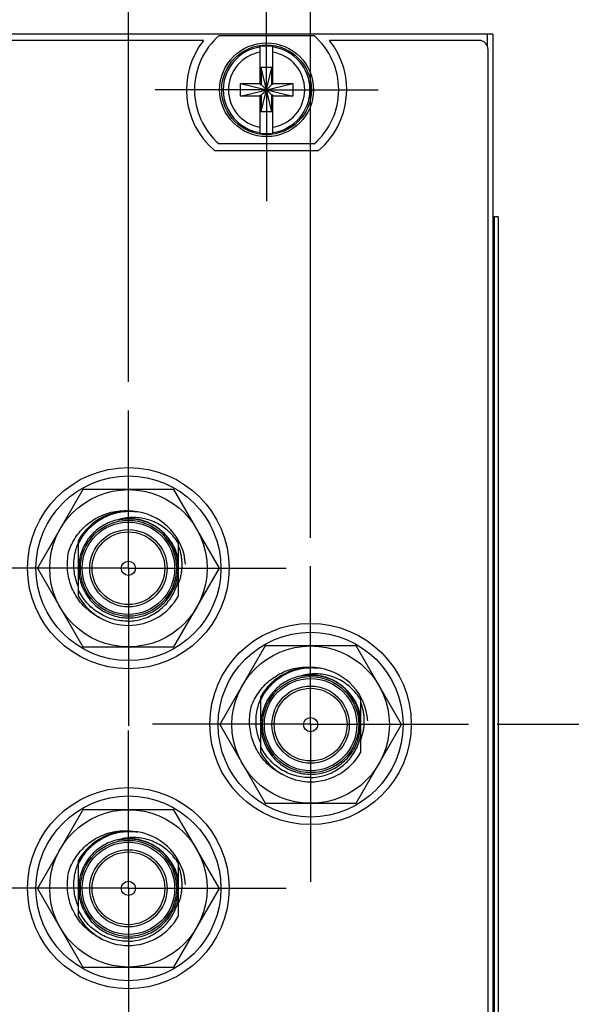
# Model space of a CAD drawing. Header units: inches. Extents: x 0.2 to 16.8, y 0.1 to 10.8.
# Tile 5 of 26: x 3.4 to 4.6, y 5.5 to 7.6. Entities that reach past the tile are written whole.
import ezdxf

# ---------------------------------------------------------------- set-up
doc = ezdxf.new("R2010")
doc.units = ezdxf.units.IN
doc.header["$LTSCALE"] = 0.935
doc.header["$MEASUREMENT"] = 0
doc.linetypes.add('CENTER', pattern=[0.6, 0.375, -0.075, 0.075, -0.075])
doc.layers.get('0').update_dxf_attribs({"linetype": 'CONTINUOUS'})
doc.layers.add('DEFAULT_1', color=7, linetype='CENTER')
doc.layers.add('DIMENSIONS', color=7, linetype='CONTINUOUS')
doc.styles.get("Standard").update_dxf_attribs({"font": 'txt', "width": 0.8})
doc.dimstyles.new('DIMSTYLE_1', dxfattribs={"dimtxt": 0.125, "dimasz": 0.18, "dimexe": 0.18, "dimexo": 0.0625, "dimgap": 0.09, "dimtad": 0, "dimtih": 1, "dimtoh": 1, "dimdec": 3, "dimzin": 4, "dimdsep": 46, "dimtxsty": 'STANDARD', "dimblk": '_FILLED', "dimblk1": '_FILLED', "dimblk2": '_FILLED', "dimcen": 0.09, "dimadec": 0, "dimazin": 0, "dimtp": 0.001, "dimtm": 0.001, "dimtfac": 1, "dimtdec": 3, "dimtofl": 0, "dimtmove": 0, "dimatfit": 3, "dimldrblk": '_FILLED', "dimfxl": 1, "dimtolj": 1, "dimtzin": 4, "dimarcsym": 0})

# ---------------------------------------------------------------- blocks, each defined once
blk = doc.blocks.new('*D0')
at = {"layer": 'DIMENSIONS', "color": 2, "linetype": 'CONTINUOUS'}
blk.add_line((3.6763, 6.8551), (3.6763, 8.3031), dxfattribs=at)
at = {"layer": 'DIMENSIONS', "color": 2, "linetype": 'CONTINUOUS', "width": 0.8}
for s, p in [(']', (3.7388, 9.7906)), ('12.65', (3.7388, 9.2906)), ('[', (3.7388, 9.1906)), ('.498', (3.7388, 8.6656)), ('2X ', (3.7388, 8.3656))]:
    blk.add_text(s, height=0.125, rotation=90, dxfattribs=at).set_placement(p)
blk = doc.blocks.new('_FILLED')
at = {"color": 0, "linetype": 'BYBLOCK'}
blk.add_solid([(0, 0), (-1, 0.174), (-1, -0.174)], dxfattribs=at)
blk = doc.blocks.new('*D2')
at = {"layer": 'DIMENSIONS', "color": 2, "linetype": 'CONTINUOUS'}
for p, q in [((4.2048, 8.1192), (4.2048, 8.3031)), ((4.0743, 7.9558), (4.2048, 8.1192)), ((4.0743, 6.5141), (4.0743, 7.9558))]:
    blk.add_line(p, q, dxfattribs=at)
at = {"layer": 'DIMENSIONS', "color": 2, "linetype": 'CONTINUOUS', "width": 0.8}
for s, p in [(']', (4.2673, 9.7906)), ('22.76', (4.2673, 9.2906)), ('[', (4.2673, 9.1906)), ('.896', (4.2673, 8.6656)), ('4X ', (4.2673, 8.3656))]:
    blk.add_text(s, height=0.125, rotation=90, dxfattribs=at).set_placement(p)
blk = doc.blocks.new('*D11')
at = {"layer": 'DIMENSIONS', "color": 2, "linetype": 'CONTINUOUS'}
blk.add_line((4.4818, 6.1066), (5.1692, 6.1066), dxfattribs=at)
at = {"layer": 'DIMENSIONS', "color": 2, "linetype": 'CONTINUOUS', "width": 0.8}
for s, p in [('1.387', (5.3317, 6.0441)), ('[', (5.9567, 6.0441)), ('35.23', (6.0567, 6.0441)), (']', (6.5567, 6.0441)), ('-', (5.2317, 6.0441))]:
    blk.add_text(s, height=0.125, dxfattribs=at).set_placement(p)
blk = doc.blocks.new('*D13')
at = {"layer": 'DIMENSIONS', "color": 2, "linetype": 'CONTINUOUS'}
blk.add_line((4.4818, 5.1148), (5.152, 5.1148), dxfattribs=at)
at = {"layer": 'DIMENSIONS', "color": 2, "linetype": 'CONTINUOUS', "width": 0.8}
for s, p in [('2.379', (5.3145, 5.0523)), ('[', (5.9395, 5.0523)), ('60.42', (6.0395, 5.0523)), (']', (6.5395, 5.0523)), ('-', (5.2145, 5.0523))]:
    blk.add_text(s, height=0.125, dxfattribs=at).set_placement(p)
blk = doc.blocks.new('*D14')
at = {"layer": 'DIMENSIONS', "color": 2, "linetype": 'CONTINUOUS'}
blk.add_line((4.4818, 4.4648), (5.1894, 4.4648), dxfattribs=at)
at = {"layer": 'DIMENSIONS', "color": 2, "linetype": 'CONTINUOUS', "width": 0.8}
for s, p in [('3.029', (5.3519, 4.4023)), ('[', (5.9769, 4.4023)), ('76.93', (6.0769, 4.4023)), (']', (6.5769, 4.4023)), ('-', (5.2519, 4.4023))]:
    blk.add_text(s, height=0.125, dxfattribs=at).set_placement(p)
blk = doc.blocks.new('*D15')
at = {"layer": 'DIMENSIONS', "color": 2, "linetype": 'CONTINUOUS'}
blk.add_line((4.4818, 3.8148), (5.208, 3.8148), dxfattribs=at)
at = {"layer": 'DIMENSIONS', "color": 2, "linetype": 'CONTINUOUS', "width": 0.8}
for s, p in [('3.679', (5.3705, 3.7523)), ('[', (5.9955, 3.7523)), ('93.44', (6.0955, 3.7523)), (']', (6.5955, 3.7523)), ('-', (5.2705, 3.7523))]:
    blk.add_text(s, height=0.125, dxfattribs=at).set_placement(p)

msp = doc.modelspace()

# ---------------------------------------------------------------- linework, layer by layer
at = {"color": 7, "linetype": 'CONTINUOUS'}
for p, q in [((4.4723, 7.6156), (2.8843, 7.6156)), ((3.8406, 7.6016), (3.316, 7.6016)), ((3.8746, 7.6121), (4.0821, 7.6121)), ((4.4423, 7.6016), (4.116, 7.6016)), ((4.4723, 7.6156), (4.4723, 2.5506)), ((3.9645, 7.5054), (3.9645, 7.5883)), ((3.9921, 7.5054), (3.9921, 7.5883)), ((4.4623, 2.5766), (4.4623, 7.5816)), ((3.9666, 7.4451), (3.99, 7.5422)), ((3.9666, 7.5422), (3.9666, 7.5054)), ((3.99, 7.4451), (3.9666, 7.5422)), ((3.99, 7.5422), (3.9666, 7.5422)), ((3.99, 7.5054), (3.99, 7.5422)), ((3.9212, 7.4799), (3.9212, 7.5074)), ((3.9212, 7.4799), (4.0354, 7.5074)), ((3.9212, 7.5074), (3.9645, 7.5074)), ((3.9212, 7.5074), (4.0354, 7.4799)), ((3.9645, 7.5054), (3.9666, 7.5054)), ((3.9666, 7.4819), (3.99, 7.5054)), ((3.99, 7.4819), (3.9666, 7.5054)), ((3.9921, 7.5054), (3.99, 7.5054)), ((3.9921, 7.5074), (4.0354, 7.5074)), ((4.0354, 7.5074), (4.0354, 7.4799)), ((3.9645, 7.4799), (3.9212, 7.4799)), ((3.9645, 7.399), (3.9645, 7.4819)), ((3.9645, 7.4819), (3.9666, 7.4819)), ((3.9666, 7.4819), (3.9666, 7.4451)), ((3.99, 7.4451), (3.99, 7.4819)), ((3.9921, 7.4819), (3.99, 7.4819)), ((3.9921, 7.399), (3.9921, 7.4819)), ((4.0354, 7.4799), (3.9921, 7.4799)), ((3.99, 7.4451), (3.9666, 7.4451)), ((4.0821, 7.3751), (3.8746, 7.3751)), ((3.8646, 7.3606), (4.092, 7.3606)), ((4.484, 7.2156), (4.4723, 7.2156)), ((4.484, 7.2156), (4.484, 3.2156)), ((3.5772, 6.6193), (3.4779, 6.4473)), ((3.7758, 6.6193), (3.5772, 6.6193)), ((3.8751, 6.4473), (3.7758, 6.6193)), ((3.6765, 6.555), (3.6748, 6.5549)), ((3.567, 6.5076), (3.567, 6.387)), ((3.786, 6.387), (3.786, 6.5076)), ((3.4779, 6.4473), (3.5772, 6.2753)), ((3.7758, 6.2753), (3.8751, 6.4473)), ((3.5772, 6.2753), (3.7758, 6.2753)), ((3.9752, 6.2773), (3.8759, 6.1053)), ((4.1738, 6.2773), (3.9752, 6.2773)), ((4.2731, 6.1053), (4.1738, 6.2773)), ((4.0745, 6.213), (4.0728, 6.2129)), ((3.965, 6.1656), (3.965, 6.045)), ((4.184, 6.045), (4.184, 6.1656)), ((3.8759, 6.1053), (3.9752, 5.9333)), ((4.1738, 5.9333), (4.2731, 6.1053)), ((3.9752, 5.9333), (4.1738, 5.9333)), ((3.5772, 5.9193), (3.4779, 5.7473)), ((3.7758, 5.9193), (3.5772, 5.9193)), ((3.8751, 5.7473), (3.7758, 5.9193)), ((3.6765, 5.855), (3.6748, 5.8549)), ((3.567, 5.8076), (3.567, 5.687)), ((3.786, 5.687), (3.786, 5.8076)), ((3.4779, 5.7473), (3.5772, 5.5753)), ((3.7758, 5.5753), (3.8751, 5.7473)), ((3.5772, 5.5753), (3.7758, 5.5753))]:
    msp.add_line(p, q, dxfattribs=at)
at = {"color": 9, "linetype": 'CONTINUOUS'}
for p, q in [((4.4603, 7.6156), (4.4603, 7.5891)), ((4.4753, 7.2156), (4.4753, 3.2156)), ((4.4839, 7.2156), (4.4839, 3.2156))]:
    msp.add_line(p, q, dxfattribs=at)
at = {"color": 7, "linetype": 'CONTINUOUS'}
for centre, radius in [((3.9783, 7.4936), 0.1025), ((3.9783, 7.4936), 0.098), ((3.6763, 6.4476), 0.22), ((3.6765, 6.4473), 0.202), ((3.6765, 6.4473), 0.172), ((3.6765, 6.4473), 0.105), ((3.6765, 6.4473), 0.0845), ((3.6765, 6.4473), 0.0795), ((3.6765, 6.4473), 0.0155), ((4.0743, 6.1066), 0.22), ((4.0745, 6.1053), 0.202), ((4.0745, 6.1053), 0.172), ((4.0745, 6.1053), 0.105), ((4.0745, 6.1053), 0.0845), ((4.0745, 6.1053), 0.0795), ((4.0745, 6.1053), 0.0155), ((3.6763, 5.7476), 0.22), ((3.6765, 5.7473), 0.202), ((3.6765, 5.7473), 0.172), ((3.6765, 5.7473), 0.105), ((3.6765, 5.7473), 0.0845), ((3.6765, 5.7473), 0.0795), ((3.6765, 5.7473), 0.0155)]:
    msp.add_circle(centre, radius, dxfattribs=at)
at = {"color": 9, "linetype": 'CONTINUOUS'}
for centre in [(3.6765, 6.4473), (4.0745, 6.1053), (3.6765, 5.7473)]:
    msp.add_circle(centre, 0.101, dxfattribs=at)
at = {"color": 7, "linetype": 'CONTINUOUS'}
for centre, radius, start, end in [((3.9783, 7.4936), 0.175, 141.8922, 229.4642), ((3.9783, 7.4936), 0.1575, 131.203, 228.797), ((3.9783, 7.4936), 0.1575, 311.203, 48.797), ((3.9783, 7.4936), 0.175, 310.5358, 38.1078), ((4.4423, 7.5816), 0.02, 0, 90), ((3.9783, 7.4936), 0.0956, 81.7166, 98.2834), ((3.9783, 7.4936), 0.0956, 261.7166, 278.2834), ((3.6765, 6.4473), 0.125, 81.1679, 151.1635), ((3.6765, 6.4473), 0.125, 3.9814, 80.4922), ((3.6765, 6.4473), 0.125, 208.8365, 331.1635), ((4.0745, 6.1053), 0.125, 81.1679, 151.1635), ((4.0745, 6.1053), 0.125, 3.9814, 80.4922), ((4.0745, 6.1053), 0.125, 208.8365, 331.1635), ((3.6765, 5.7473), 0.125, 81.1679, 151.1635), ((3.6765, 5.7473), 0.125, 3.9814, 80.4922), ((3.6765, 5.7473), 0.125, 208.8365, 331.1635)]:
    msp.add_arc(centre, radius, start, end, dxfattribs=at)
at = {"color": 9, "linetype": 'CONTINUOUS'}
for radius, start, end in [(0.0947, 98.3637, 261.6363), (0.0947, 278.3637, 81.6363), (0.0832, 99.5336, 260.4664), (0.0832, 279.5336, 80.4664)]:
    msp.add_arc((3.9783, 7.4936), radius, start, end, dxfattribs=at)
at = {"color": 7, "linetype": 'CONTINUOUS'}
for points, knots in [([(3.5468, 6.4866), (3.5489, 6.4921), (3.5537, 6.503), (3.5629, 6.5181), (3.574, 6.5318), (3.5866, 6.5438), (3.6009, 6.5541), (3.6168, 6.5626), (3.6344, 6.569), (3.6531, 6.5728), (3.6695, 6.5736), (3.6795, 6.5729), (3.6831, 6.5725)], [0, 0, 0, 0, 0.102064, 0.204538, 0.305672, 0.405341, 0.505469, 0.60861, 0.716592, 0.827543, 0.937734, 1, 1, 1, 1]), ([(3.567, 6.4997), (3.5694, 6.505), (3.575, 6.5153), (3.5855, 6.5295), (3.5979, 6.542), (3.612, 6.5526), (3.6276, 6.5611), (3.6442, 6.5673), (3.6616, 6.5711), (3.6794, 6.5723), (3.6913, 6.5715), (3.6972, 6.5706)], [0, 0, 0, 0, 0.110034, 0.220342, 0.330921, 0.441769, 0.552888, 0.664281, 0.775947, 0.887876, 1, 1, 1, 1]), ([(3.6748, 6.5549), (3.6743, 6.5549), (3.6734, 6.5549), (3.672, 6.5549), (3.6707, 6.5548), (3.6695, 6.5547), (3.6684, 6.5547), (3.6673, 6.5546), (3.6664, 6.5545), (3.6655, 6.5544), (3.6648, 6.5544), (3.664, 6.5543), (3.6634, 6.5542), (3.6628, 6.5542), (3.6623, 6.5541), (3.6618, 6.5541), (3.6614, 6.554), (3.661, 6.554), (3.6606, 6.5539), (3.6603, 6.5539), (3.66, 6.5538), (3.6598, 6.5538), (3.6595, 6.5538), (3.6593, 6.5537), (3.659, 6.5537), (3.6588, 6.5537), (3.6586, 6.5537), (3.6584, 6.5536), (3.6582, 6.5536), (3.658, 6.5536), (3.6578, 6.5536), (3.6576, 6.5535), (3.6574, 6.5535), (3.6572, 6.5535), (3.6571, 6.5535), (3.6569, 6.5535), (3.6568, 6.5534), (3.6566, 6.5534), (3.6565, 6.5534), (3.6563, 6.5534), (3.6562, 6.5534), (3.6561, 6.5534), (3.656, 6.5533), (3.6558, 6.5533), (3.6557, 6.5533), (3.6556, 6.5533), (3.6555, 6.5533), (3.6554, 6.5533), (3.6553, 6.5533), (3.6552, 6.5533), (3.6551, 6.5533), (3.655, 6.5533), (3.655, 6.5533), (3.6549, 6.5533), (3.6548, 6.5533), (3.6548, 6.5534), (3.6548, 6.5534), (3.6549, 6.5534), (3.6549, 6.5535), (3.655, 6.5535), (3.6551, 6.5536), (3.6552, 6.5536), (3.6552, 6.5536), (3.6553, 6.5536), (3.6553, 6.5537), (3.6554, 6.5537), (3.6554, 6.5537), (3.6555, 6.5537), (3.6555, 6.5537), (3.6556, 6.5538), (3.6556, 6.5538), (3.6557, 6.5538), (3.6557, 6.5538), (3.6558, 6.5538), (3.6558, 6.5538), (3.6559, 6.5539), (3.6559, 6.5539), (3.656, 6.5539), (3.6561, 6.5539), (3.6562, 6.554), (3.6563, 6.554), (3.6564, 6.554), (3.6566, 6.5541), (3.6567, 6.5541), (3.6568, 6.5541), (3.6569, 6.5542)], [0, 0, 0, 0, 0.063896, 0.126964, 0.185378, 0.239361, 0.289127, 0.334885, 0.376846, 0.415223, 0.45023, 0.482081, 0.510992, 0.537178, 0.560853, 0.582233, 0.601533, 0.618968, 0.634753, 0.649103, 0.662232, 0.674356, 0.685688, 0.696447, 0.706823, 0.716902, 0.726681, 0.736159, 0.745338, 0.75422, 0.762807, 0.771103, 0.779112, 0.78684, 0.794293, 0.801478, 0.808402, 0.815072, 0.821498, 0.827687, 0.833648, 0.839388, 0.844916, 0.850239, 0.855365, 0.860301, 0.865053, 0.869627, 0.874029, 0.878261, 0.882327, 0.886237, 0.88992, 0.893271, 0.896178, 0.898271, 0.900658, 0.903697, 0.907168, 0.910954, 0.914838, 0.918519, 0.921798, 0.924735, 0.927384, 0.929797, 0.932025, 0.934119, 0.936132, 0.938115, 0.940121, 0.942201, 0.94441, 0.946798, 0.949419, 0.952325, 0.955568, 0.959201, 0.963277, 0.967848, 0.972968, 0.97869, 0.985066, 0.992152, 1, 1, 1, 1]), ([(3.786, 6.5015), (3.783, 6.5064), (3.7764, 6.5158), (3.7646, 6.5282), (3.7512, 6.5388), (3.7366, 6.5472), (3.7211, 6.5534), (3.705, 6.5573), (3.6887, 6.5587), (3.6725, 6.5578), (3.662, 6.5556), (3.6569, 6.5542)], [0, 0, 0, 0, 0.115442, 0.22982, 0.343123, 0.455349, 0.566493, 0.676547, 0.785501, 0.893339, 1, 1, 1, 1]), ([(3.738, 6.5369), (3.7335, 6.5398), (3.7241, 6.545), (3.709, 6.5507), (3.693, 6.5542), (3.682, 6.555), (3.6765, 6.555)], [0, 0, 0, 0, 0.2473, 0.494927, 0.745642, 1, 1, 1, 1]), ([(3.7758, 6.4948), (3.7739, 6.4987), (3.7692, 6.5067), (3.7605, 6.5179), (3.75, 6.5283), (3.7421, 6.5342), (3.738, 6.5369)], [0, 0, 0, 0, 0.225695, 0.486354, 0.744517, 1, 1, 1, 1]), ([(3.6082, 6.3419), (3.6069, 6.3427), (3.6002, 6.3466), (3.5886, 6.355), (3.5749, 6.3684), (3.5635, 6.3835), (3.5547, 6.3997), (3.5484, 6.4163), (3.5444, 6.4335), (3.5427, 6.4511), (3.5434, 6.469), (3.5454, 6.4808), (3.5468, 6.4866)], [0, 0, 0, 0, 0.026471, 0.139212, 0.253478, 0.366509, 0.474717, 0.579415, 0.68289, 0.787425, 0.893665, 1, 1, 1, 1]), ([(3.567, 6.408), (3.5649, 6.4128), (3.5613, 6.4229), (3.558, 6.4386), (3.5569, 6.4548), (3.558, 6.471), (3.5611, 6.4862), (3.5643, 6.4958), (3.566, 6.5001)], [0, 0, 0, 0, 0.167965, 0.33785, 0.509132, 0.680735, 0.853358, 1, 1, 1, 1]), ([(3.786, 6.4648), (3.7851, 6.4697), (3.7826, 6.4794), (3.7786, 6.4892), (3.7761, 6.4943), (3.7758, 6.4948)], [0, 0, 0, 0, 0.470251, 0.937438, 1, 1, 1, 1]), ([(3.786, 6.495), (3.787, 6.4923), (3.7887, 6.487), (3.7907, 6.4788), (3.7921, 6.4705), (3.7929, 6.4621), (3.7931, 6.4535), (3.7927, 6.4447), (3.7915, 6.4354), (3.7894, 6.4255), (3.7873, 6.4188), (3.786, 6.4153)], [0, 0, 0, 0, 0.103629, 0.207463, 0.311219, 0.414754, 0.518801, 0.626254, 0.739985, 0.863527, 1, 1, 1, 1]), ([(3.6765, 6.3316), (3.6817, 6.3317), (3.6922, 6.3327), (3.7076, 6.3363), (3.7223, 6.3419), (3.736, 6.3495), (3.7485, 6.3587), (3.7596, 6.3696), (3.7691, 6.3818), (3.7768, 6.3952), (3.7826, 6.4094), (3.7851, 6.4192), (3.786, 6.4242)], [0, 0, 0, 0, 0.100923, 0.202783, 0.304613, 0.405227, 0.504889, 0.604626, 0.704471, 0.803538, 0.901672, 1, 1, 1, 1]), ([(3.6765, 6.3316), (3.6709, 6.3315), (3.6595, 6.332), (3.6427, 6.3354), (3.6266, 6.3411), (3.6114, 6.3492), (3.5976, 6.3594), (3.5853, 6.3715), (3.5749, 6.3853), (3.5694, 6.3955), (3.567, 6.4007)], [0, 0, 0, 0, 0.123849, 0.248029, 0.37254, 0.497377, 0.62254, 0.748034, 0.873855, 1, 1, 1, 1]), ([(3.9448, 6.1446), (3.9469, 6.1501), (3.9517, 6.161), (3.9609, 6.1761), (3.972, 6.1898), (3.9846, 6.2018), (3.9989, 6.2121), (4.0148, 6.2206), (4.0324, 6.227), (4.0511, 6.2308), (4.0675, 6.2316), (4.0775, 6.2309), (4.0811, 6.2305)], [0, 0, 0, 0, 0.102064, 0.204538, 0.305672, 0.405341, 0.505469, 0.60861, 0.716592, 0.827543, 0.937734, 1, 1, 1, 1]), ([(3.965, 6.1577), (3.9674, 6.163), (3.973, 6.1733), (3.9835, 6.1875), (3.9959, 6.2), (4.01, 6.2106), (4.0256, 6.2191), (4.0422, 6.2253), (4.0596, 6.2291), (4.0774, 6.2303), (4.0893, 6.2295), (4.0952, 6.2286)], [0, 0, 0, 0, 0.110034, 0.220342, 0.330921, 0.441769, 0.552888, 0.664281, 0.775947, 0.887876, 1, 1, 1, 1]), ([(4.0728, 6.2129), (4.0723, 6.2129), (4.0714, 6.2129), (4.07, 6.2129), (4.0687, 6.2128), (4.0675, 6.2127), (4.0664, 6.2127), (4.0653, 6.2126), (4.0644, 6.2125), (4.0635, 6.2124), (4.0628, 6.2124), (4.062, 6.2123), (4.0614, 6.2122), (4.0608, 6.2122), (4.0603, 6.2121), (4.0598, 6.2121), (4.0594, 6.212), (4.059, 6.212), (4.0586, 6.2119), (4.0583, 6.2119), (4.058, 6.2118), (4.0578, 6.2118), (4.0575, 6.2118), (4.0573, 6.2117), (4.057, 6.2117), (4.0568, 6.2117), (4.0566, 6.2117), (4.0564, 6.2116), (4.0562, 6.2116), (4.056, 6.2116), (4.0558, 6.2116), (4.0556, 6.2115), (4.0554, 6.2115), (4.0552, 6.2115), (4.0551, 6.2115), (4.0549, 6.2115), (4.0548, 6.2114), (4.0546, 6.2114), (4.0545, 6.2114), (4.0543, 6.2114), (4.0542, 6.2114), (4.0541, 6.2114), (4.054, 6.2113), (4.0538, 6.2113), (4.0537, 6.2113), (4.0536, 6.2113), (4.0535, 6.2113), (4.0534, 6.2113), (4.0533, 6.2113), (4.0532, 6.2113), (4.0531, 6.2113), (4.053, 6.2113), (4.053, 6.2113), (4.0529, 6.2113), (4.0528, 6.2113), (4.0528, 6.2114), (4.0528, 6.2114), (4.0529, 6.2114), (4.0529, 6.2115), (4.053, 6.2115), (4.0531, 6.2116), (4.0532, 6.2116), (4.0532, 6.2116), (4.0533, 6.2116), (4.0533, 6.2117), (4.0534, 6.2117), (4.0534, 6.2117), (4.0535, 6.2117), (4.0535, 6.2117), (4.0536, 6.2118), (4.0536, 6.2118), (4.0537, 6.2118), (4.0537, 6.2118), (4.0538, 6.2118), (4.0538, 6.2118), (4.0539, 6.2119), (4.0539, 6.2119), (4.054, 6.2119), (4.0541, 6.2119), (4.0542, 6.212), (4.0543, 6.212), (4.0544, 6.212), (4.0546, 6.2121), (4.0547, 6.2121), (4.0548, 6.2121), (4.0549, 6.2122)], [0, 0, 0, 0, 0.063896, 0.126964, 0.185378, 0.239361, 0.289127, 0.334885, 0.376846, 0.415223, 0.45023, 0.482081, 0.510992, 0.537178, 0.560853, 0.582233, 0.601533, 0.618968, 0.634753, 0.649103, 0.662232, 0.674356, 0.685688, 0.696447, 0.706823, 0.716902, 0.726681, 0.736159, 0.745338, 0.75422, 0.762807, 0.771103, 0.779112, 0.78684, 0.794293, 0.801478, 0.808402, 0.815072, 0.821498, 0.827687, 0.833648, 0.839388, 0.844916, 0.850239, 0.855365, 0.860301, 0.865053, 0.869627, 0.874029, 0.878261, 0.882327, 0.886237, 0.88992, 0.893271, 0.896178, 0.898271, 0.900658, 0.903697, 0.907168, 0.910954, 0.914838, 0.918519, 0.921798, 0.924735, 0.927384, 0.929797, 0.932025, 0.934119, 0.936132, 0.938115, 0.940121, 0.942201, 0.94441, 0.946798, 0.949419, 0.952325, 0.955568, 0.959201, 0.963277, 0.967848, 0.972968, 0.97869, 0.985066, 0.992152, 1, 1, 1, 1]), ([(4.184, 6.1595), (4.181, 6.1644), (4.1744, 6.1738), (4.1626, 6.1862), (4.1492, 6.1968), (4.1346, 6.2052), (4.1191, 6.2114), (4.103, 6.2153), (4.0867, 6.2167), (4.0705, 6.2158), (4.06, 6.2136), (4.0549, 6.2122)], [0, 0, 0, 0, 0.115442, 0.22982, 0.343123, 0.455349, 0.566493, 0.676547, 0.785501, 0.893339, 1, 1, 1, 1]), ([(4.136, 6.1949), (4.1315, 6.1978), (4.1221, 6.203), (4.107, 6.2087), (4.091, 6.2122), (4.08, 6.213), (4.0745, 6.213)], [0, 0, 0, 0, 0.2473, 0.494927, 0.745642, 1, 1, 1, 1]), ([(4.1738, 6.1528), (4.1719, 6.1567), (4.1672, 6.1647), (4.1585, 6.1759), (4.148, 6.1863), (4.1401, 6.1922), (4.136, 6.1949)], [0, 0, 0, 0, 0.225695, 0.486354, 0.744517, 1, 1, 1, 1]), ([(4.0062, 5.9999), (4.0049, 6.0007), (3.9982, 6.0046), (3.9866, 6.013), (3.9729, 6.0264), (3.9615, 6.0415), (3.9527, 6.0577), (3.9464, 6.0743), (3.9424, 6.0915), (3.9407, 6.1091), (3.9414, 6.127), (3.9434, 6.1388), (3.9448, 6.1446)], [0, 0, 0, 0, 0.026471, 0.139212, 0.253478, 0.366509, 0.474717, 0.579415, 0.68289, 0.787425, 0.893665, 1, 1, 1, 1]), ([(3.965, 6.066), (3.9629, 6.0708), (3.9593, 6.0809), (3.956, 6.0966), (3.9549, 6.1128), (3.956, 6.129), (3.9591, 6.1442), (3.9623, 6.1538), (3.964, 6.1581)], [0, 0, 0, 0, 0.167965, 0.33785, 0.509132, 0.680735, 0.853358, 1, 1, 1, 1]), ([(4.184, 6.1228), (4.1831, 6.1277), (4.1806, 6.1374), (4.1766, 6.1472), (4.1741, 6.1523), (4.1738, 6.1528)], [0, 0, 0, 0, 0.470251, 0.937438, 1, 1, 1, 1]), ([(4.184, 6.153), (4.185, 6.1503), (4.1867, 6.145), (4.1887, 6.1368), (4.1901, 6.1285), (4.1909, 6.1201), (4.1911, 6.1115), (4.1907, 6.1027), (4.1895, 6.0934), (4.1874, 6.0835), (4.1853, 6.0768), (4.184, 6.0733)], [0, 0, 0, 0, 0.103629, 0.207463, 0.311219, 0.414754, 0.518801, 0.626254, 0.739985, 0.863527, 1, 1, 1, 1]), ([(4.0745, 5.9896), (4.0797, 5.9897), (4.0902, 5.9907), (4.1056, 5.9943), (4.1203, 5.9999), (4.134, 6.0075), (4.1465, 6.0167), (4.1576, 6.0276), (4.1671, 6.0398), (4.1748, 6.0532), (4.1806, 6.0674), (4.1831, 6.0772), (4.184, 6.0822)], [0, 0, 0, 0, 0.100923, 0.202783, 0.304613, 0.405227, 0.504889, 0.604626, 0.704471, 0.803538, 0.901672, 1, 1, 1, 1]), ([(4.0745, 5.9896), (4.0689, 5.9895), (4.0575, 5.99), (4.0407, 5.9934), (4.0246, 5.9991), (4.0094, 6.0072), (3.9956, 6.0174), (3.9833, 6.0295), (3.9729, 6.0433), (3.9674, 6.0535), (3.965, 6.0587)], [0, 0, 0, 0, 0.123849, 0.248029, 0.37254, 0.497377, 0.62254, 0.748034, 0.873855, 1, 1, 1, 1]), ([(3.5468, 5.7866), (3.5489, 5.7921), (3.5537, 5.803), (3.5629, 5.8181), (3.574, 5.8318), (3.5866, 5.8438), (3.6009, 5.8541), (3.6168, 5.8626), (3.6344, 5.869), (3.6531, 5.8728), (3.6695, 5.8736), (3.6795, 5.8729), (3.6831, 5.8725)], [0, 0, 0, 0, 0.102064, 0.204538, 0.305672, 0.405341, 0.505469, 0.60861, 0.716592, 0.827543, 0.937734, 1, 1, 1, 1]), ([(3.567, 5.7997), (3.5694, 5.805), (3.575, 5.8153), (3.5855, 5.8295), (3.5979, 5.842), (3.612, 5.8526), (3.6276, 5.8611), (3.6442, 5.8673), (3.6616, 5.8711), (3.6794, 5.8723), (3.6913, 5.8715), (3.6972, 5.8706)], [0, 0, 0, 0, 0.110034, 0.220342, 0.330921, 0.441769, 0.552888, 0.664281, 0.775947, 0.887876, 1, 1, 1, 1]), ([(3.786, 5.8015), (3.783, 5.8064), (3.7764, 5.8158), (3.7646, 5.8282), (3.7512, 5.8388), (3.7366, 5.8472), (3.7211, 5.8534), (3.705, 5.8573), (3.6887, 5.8587), (3.6725, 5.8578), (3.662, 5.8556), (3.6569, 5.8542)], [0, 0, 0, 0, 0.115442, 0.22982, 0.343123, 0.455349, 0.566493, 0.676547, 0.785501, 0.893339, 1, 1, 1, 1]), ([(3.6748, 5.8549), (3.6743, 5.8549), (3.6734, 5.8549), (3.672, 5.8549), (3.6707, 5.8548), (3.6695, 5.8547), (3.6684, 5.8547), (3.6673, 5.8546), (3.6664, 5.8545), (3.6655, 5.8544), (3.6648, 5.8544), (3.664, 5.8543), (3.6634, 5.8542), (3.6628, 5.8542), (3.6623, 5.8541), (3.6618, 5.8541), (3.6614, 5.854), (3.661, 5.854), (3.6606, 5.8539), (3.6603, 5.8539), (3.66, 5.8538), (3.6598, 5.8538), (3.6595, 5.8538), (3.6593, 5.8537), (3.659, 5.8537), (3.6588, 5.8537), (3.6586, 5.8537), (3.6584, 5.8536), (3.6582, 5.8536), (3.658, 5.8536), (3.6578, 5.8536), (3.6576, 5.8535), (3.6574, 5.8535), (3.6572, 5.8535), (3.6571, 5.8535), (3.6569, 5.8535), (3.6568, 5.8534), (3.6566, 5.8534), (3.6565, 5.8534), (3.6563, 5.8534), (3.6562, 5.8534), (3.6561, 5.8534), (3.656, 5.8533), (3.6558, 5.8533), (3.6557, 5.8533), (3.6556, 5.8533), (3.6555, 5.8533), (3.6554, 5.8533), (3.6553, 5.8533), (3.6552, 5.8533), (3.6551, 5.8533), (3.655, 5.8533), (3.655, 5.8533), (3.6549, 5.8533), (3.6548, 5.8533), (3.6548, 5.8534), (3.6548, 5.8534), (3.6549, 5.8534), (3.6549, 5.8535), (3.655, 5.8535), (3.6551, 5.8536), (3.6552, 5.8536), (3.6552, 5.8536), (3.6553, 5.8536), (3.6553, 5.8537), (3.6554, 5.8537), (3.6554, 5.8537), (3.6555, 5.8537), (3.6555, 5.8537), (3.6556, 5.8538), (3.6556, 5.8538), (3.6557, 5.8538), (3.6557, 5.8538), (3.6558, 5.8538), (3.6558, 5.8538), (3.6559, 5.8539), (3.6559, 5.8539), (3.656, 5.8539), (3.6561, 5.8539), (3.6562, 5.854), (3.6563, 5.854), (3.6564, 5.854), (3.6566, 5.8541), (3.6567, 5.8541), (3.6568, 5.8541), (3.6569, 5.8542)], [0, 0, 0, 0, 0.063896, 0.126964, 0.185378, 0.239361, 0.289127, 0.334885, 0.376846, 0.415223, 0.45023, 0.482081, 0.510992, 0.537178, 0.560853, 0.582233, 0.601533, 0.618968, 0.634753, 0.649103, 0.662232, 0.674356, 0.685688, 0.696447, 0.706823, 0.716902, 0.726681, 0.736159, 0.745338, 0.75422, 0.762807, 0.771103, 0.779112, 0.78684, 0.794293, 0.801478, 0.808402, 0.815072, 0.821498, 0.827687, 0.833648, 0.839388, 0.844916, 0.850239, 0.855365, 0.860301, 0.865053, 0.869627, 0.874029, 0.878261, 0.882327, 0.886237, 0.88992, 0.893271, 0.896178, 0.898271, 0.900658, 0.903697, 0.907168, 0.910954, 0.914838, 0.918519, 0.921798, 0.924735, 0.927384, 0.929797, 0.932025, 0.934119, 0.936132, 0.938115, 0.940121, 0.942201, 0.94441, 0.946798, 0.949419, 0.952325, 0.955568, 0.959201, 0.963277, 0.967848, 0.972968, 0.97869, 0.985066, 0.992152, 1, 1, 1, 1]), ([(3.738, 5.8369), (3.7335, 5.8398), (3.7241, 5.845), (3.709, 5.8507), (3.693, 5.8542), (3.682, 5.855), (3.6765, 5.855)], [0, 0, 0, 0, 0.2473, 0.494927, 0.745642, 1, 1, 1, 1]), ([(3.7758, 5.7948), (3.7739, 5.7987), (3.7692, 5.8067), (3.7605, 5.8179), (3.75, 5.8283), (3.7421, 5.8342), (3.738, 5.8369)], [0, 0, 0, 0, 0.225695, 0.486354, 0.744517, 1, 1, 1, 1]), ([(3.567, 5.708), (3.5649, 5.7128), (3.5613, 5.7229), (3.558, 5.7386), (3.5569, 5.7548), (3.558, 5.771), (3.5611, 5.7862), (3.5643, 5.7958), (3.566, 5.8001)], [0, 0, 0, 0, 0.167965, 0.33785, 0.509132, 0.680735, 0.853358, 1, 1, 1, 1]), ([(3.786, 5.7648), (3.7851, 5.7697), (3.7826, 5.7794), (3.7786, 5.7892), (3.7761, 5.7943), (3.7758, 5.7948)], [0, 0, 0, 0, 0.470251, 0.937438, 1, 1, 1, 1]), ([(3.786, 5.795), (3.787, 5.7923), (3.7887, 5.787), (3.7907, 5.7788), (3.7921, 5.7705), (3.7929, 5.7621), (3.7931, 5.7535), (3.7927, 5.7447), (3.7915, 5.7354), (3.7894, 5.7255), (3.7873, 5.7188), (3.786, 5.7153)], [0, 0, 0, 0, 0.103629, 0.207463, 0.311219, 0.414754, 0.518801, 0.626254, 0.739985, 0.863527, 1, 1, 1, 1]), ([(3.6082, 5.6419), (3.6069, 5.6427), (3.6002, 5.6466), (3.5886, 5.655), (3.5749, 5.6684), (3.5635, 5.6835), (3.5547, 5.6997), (3.5484, 5.7163), (3.5444, 5.7335), (3.5427, 5.7511), (3.5434, 5.769), (3.5454, 5.7808), (3.5468, 5.7866)], [0, 0, 0, 0, 0.026471, 0.139212, 0.253478, 0.366509, 0.474717, 0.579415, 0.68289, 0.787425, 0.893665, 1, 1, 1, 1]), ([(3.6765, 5.6316), (3.6817, 5.6317), (3.6922, 5.6327), (3.7076, 5.6363), (3.7223, 5.6419), (3.736, 5.6495), (3.7485, 5.6587), (3.7596, 5.6696), (3.7691, 5.6818), (3.7768, 5.6952), (3.7826, 5.7094), (3.7851, 5.7192), (3.786, 5.7242)], [0, 0, 0, 0, 0.100923, 0.202783, 0.304613, 0.405227, 0.504889, 0.604626, 0.704471, 0.803538, 0.901672, 1, 1, 1, 1]), ([(3.6765, 5.6316), (3.6709, 5.6315), (3.6595, 5.632), (3.6427, 5.6354), (3.6266, 5.6411), (3.6114, 5.6492), (3.5976, 5.6594), (3.5853, 5.6715), (3.5749, 5.6853), (3.5694, 5.6955), (3.567, 5.7007)], [0, 0, 0, 0, 0.123849, 0.248029, 0.37254, 0.497377, 0.62254, 0.748034, 0.873855, 1, 1, 1, 1])]:
    msp.add_open_spline(points, degree=3, knots=knots, dxfattribs=at)
for points in [[(3.6831, 6.5725), (3.6839, 6.5724), (3.6847, 6.5723), (3.6855, 6.5722)], [(3.566, 6.5001), (3.5664, 6.5009), (3.5667, 6.5016), (3.567, 6.5024)], [(3.6173, 6.3373), (3.6142, 6.3387), (3.6112, 6.3403), (3.6082, 6.3419)], [(4.0811, 6.2305), (4.0819, 6.2304), (4.0827, 6.2303), (4.0835, 6.2302)], [(3.964, 6.1581), (3.9644, 6.1589), (3.9647, 6.1596), (3.965, 6.1604)], [(4.0153, 5.9953), (4.0122, 5.9967), (4.0092, 5.9983), (4.0062, 5.9999)], [(3.6831, 5.8725), (3.6839, 5.8724), (3.6847, 5.8723), (3.6855, 5.8722)], [(3.566, 5.8001), (3.5664, 5.8009), (3.5667, 5.8016), (3.567, 5.8024)], [(3.6173, 5.6373), (3.6142, 5.6387), (3.6112, 5.6403), (3.6082, 5.6419)]]:
    msp.add_open_spline(points, degree=3, dxfattribs=at)
at = {"color": 9, "linetype": 'CONTINUOUS'}
for points, knots in [([(3.738, 6.5369), (3.7368, 6.5377), (3.7306, 6.5418), (3.7188, 6.5479), (3.7019, 6.5534), (3.6843, 6.5562), (3.6665, 6.556), (3.6489, 6.5529), (3.6321, 6.547), (3.6165, 6.5384), (3.6025, 6.5275), (3.5904, 6.5144), (3.5807, 6.4995), (3.5735, 6.4832), (3.569, 6.4659), (3.5674, 6.4482), (3.5687, 6.4304), (3.5729, 6.4131), (3.5799, 6.3967), (3.5894, 6.3817), (3.6012, 6.3684), (3.6151, 6.3572), (3.6306, 6.3484), (3.6473, 6.3422), (3.6647, 6.3389), (3.6825, 6.3384), (3.7002, 6.3408), (3.7172, 6.3461), (3.7331, 6.3541), (3.7475, 6.3645), (3.7601, 6.3772), (3.7704, 6.3917), (3.7782, 6.4077), (3.7833, 6.4248), (3.7855, 6.4424), (3.7848, 6.4602), (3.7813, 6.4777), (3.775, 6.4943), (3.766, 6.5097), (3.7547, 6.5234), (3.7436, 6.5331), (3.7364, 6.538), (3.734, 6.5395)], [0, 0, 0, 0, 0.00645, 0.032273, 0.058096, 0.083919, 0.109742, 0.135565, 0.161389, 0.187212, 0.213035, 0.238858, 0.264681, 0.290504, 0.316327, 0.34215, 0.367973, 0.393796, 0.419619, 0.445442, 0.471265, 0.497089, 0.522912, 0.548735, 0.574558, 0.600381, 0.626204, 0.652027, 0.67785, 0.703673, 0.729496, 0.755319, 0.781142, 0.806966, 0.832789, 0.858612, 0.884435, 0.910258, 0.936081, 0.961904, 0.987727, 1, 1, 1, 1]), ([(3.6766, 6.556), (3.6732, 6.556), (3.6639, 6.5555), (3.6489, 6.5529), (3.6321, 6.547), (3.6165, 6.5384), (3.6025, 6.5275), (3.5904, 6.5144), (3.5807, 6.4995), (3.5735, 6.4832), (3.569, 6.4659), (3.5674, 6.4482), (3.5687, 6.4304), (3.5729, 6.4131), (3.5799, 6.3967), (3.5894, 6.3817), (3.6012, 6.3684), (3.6151, 6.3572), (3.6306, 6.3484), (3.6473, 6.3422), (3.6647, 6.3389), (3.6825, 6.3384), (3.7002, 6.3408), (3.7172, 6.3461), (3.7331, 6.3541), (3.7475, 6.3645), (3.7601, 6.3772), (3.7704, 6.3917), (3.7782, 6.4077), (3.7833, 6.4248), (3.7855, 6.4424), (3.7848, 6.4602), (3.7813, 6.4777), (3.775, 6.4943), (3.766, 6.5097), (3.7547, 6.5234), (3.7436, 6.5331), (3.7364, 6.538), (3.734, 6.5395)], [0, 0, 0, 0, 0.016213, 0.044749, 0.073285, 0.101821, 0.130357, 0.158893, 0.187429, 0.215965, 0.244501, 0.273037, 0.301573, 0.330109, 0.358645, 0.387181, 0.415717, 0.444253, 0.472789, 0.501325, 0.529861, 0.558397, 0.586933, 0.61547, 0.644006, 0.672542, 0.701078, 0.729614, 0.75815, 0.786686, 0.815222, 0.843758, 0.872294, 0.90083, 0.929366, 0.957902, 0.986438, 1, 1, 1, 1]), ([(3.6766, 6.556), (3.6732, 6.556), (3.6639, 6.5555), (3.6489, 6.5529), (3.6321, 6.547), (3.6165, 6.5384), (3.6025, 6.5275), (3.5904, 6.5144), (3.5807, 6.4995), (3.5735, 6.4832), (3.569, 6.4659), (3.5674, 6.4482), (3.5687, 6.4304), (3.5729, 6.4131), (3.5799, 6.3967), (3.5894, 6.3817), (3.6012, 6.3684), (3.6151, 6.3572), (3.6306, 6.3484), (3.6473, 6.3422), (3.6647, 6.3389), (3.6825, 6.3384), (3.7002, 6.3408), (3.7172, 6.3461), (3.7331, 6.3541), (3.7475, 6.3645), (3.7601, 6.3772), (3.7704, 6.3917), (3.7782, 6.4077), (3.7833, 6.4248), (3.7855, 6.4424), (3.7848, 6.4602), (3.7813, 6.4777), (3.775, 6.4943), (3.766, 6.5097), (3.7547, 6.5234), (3.7413, 6.5351), (3.7261, 6.5445), (3.7096, 6.5513), (3.6923, 6.5553), (3.6745, 6.5564), (3.6627, 6.5552), (3.6569, 6.5542)], [0, 0, 0, 0, 0.014359, 0.039632, 0.064905, 0.090178, 0.115451, 0.140723, 0.165996, 0.191269, 0.216542, 0.241815, 0.267088, 0.29236, 0.317633, 0.342906, 0.368179, 0.393452, 0.418725, 0.443997, 0.46927, 0.494543, 0.519816, 0.545089, 0.570362, 0.595635, 0.620907, 0.64618, 0.671453, 0.696726, 0.721999, 0.747272, 0.772544, 0.797817, 0.82309, 0.848363, 0.873636, 0.898909, 0.924181, 0.949454, 0.974727, 1, 1, 1, 1]), ([(4.136, 6.1949), (4.1348, 6.1957), (4.1286, 6.1998), (4.1168, 6.2059), (4.0999, 6.2115), (4.0823, 6.2142), (4.0645, 6.214), (4.0469, 6.2109), (4.0301, 6.205), (4.0145, 6.1964), (4.0005, 6.1855), (3.9884, 6.1724), (3.9787, 6.1575), (3.9715, 6.1412), (3.967, 6.1239), (3.9654, 6.1062), (3.9667, 6.0884), (3.9709, 6.0711), (3.9779, 6.0547), (3.9874, 6.0397), (3.9992, 6.0264), (4.0131, 6.0152), (4.0286, 6.0064), (4.0453, 6.0002), (4.0627, 5.9969), (4.0805, 5.9964), (4.0982, 5.9988), (4.1152, 6.0041), (4.1311, 6.0121), (4.1455, 6.0225), (4.1581, 6.0352), (4.1684, 6.0497), (4.1762, 6.0657), (4.1813, 6.0828), (4.1835, 6.1004), (4.1828, 6.1182), (4.1793, 6.1357), (4.173, 6.1523), (4.164, 6.1677), (4.1527, 6.1814), (4.1416, 6.1911), (4.1344, 6.196), (4.132, 6.1975)], [0, 0, 0, 0, 0.00645, 0.032273, 0.058096, 0.083919, 0.109742, 0.135565, 0.161389, 0.187212, 0.213035, 0.238858, 0.264681, 0.290504, 0.316327, 0.34215, 0.367973, 0.393796, 0.419619, 0.445442, 0.471265, 0.497089, 0.522912, 0.548735, 0.574558, 0.600381, 0.626204, 0.652027, 0.67785, 0.703673, 0.729496, 0.755319, 0.781142, 0.806966, 0.832789, 0.858612, 0.884435, 0.910258, 0.936081, 0.961904, 0.987727, 1, 1, 1, 1]), ([(4.0746, 6.214), (4.0712, 6.214), (4.0619, 6.2135), (4.0469, 6.2109), (4.0301, 6.205), (4.0145, 6.1964), (4.0005, 6.1855), (3.9884, 6.1724), (3.9787, 6.1575), (3.9715, 6.1412), (3.967, 6.1239), (3.9654, 6.1062), (3.9667, 6.0884), (3.9709, 6.0711), (3.9779, 6.0547), (3.9874, 6.0397), (3.9992, 6.0264), (4.0131, 6.0152), (4.0286, 6.0064), (4.0453, 6.0002), (4.0627, 5.9969), (4.0805, 5.9964), (4.0982, 5.9988), (4.1152, 6.0041), (4.1311, 6.0121), (4.1455, 6.0225), (4.1581, 6.0352), (4.1684, 6.0497), (4.1762, 6.0657), (4.1813, 6.0828), (4.1835, 6.1004), (4.1828, 6.1182), (4.1793, 6.1357), (4.173, 6.1523), (4.164, 6.1677), (4.1527, 6.1814), (4.1416, 6.1911), (4.1344, 6.196), (4.132, 6.1975)], [0, 0, 0, 0, 0.016213, 0.044749, 0.073285, 0.101821, 0.130357, 0.158893, 0.187429, 0.215965, 0.244501, 0.273037, 0.301573, 0.330109, 0.358645, 0.387181, 0.415717, 0.444253, 0.472789, 0.501325, 0.529861, 0.558397, 0.586933, 0.61547, 0.644006, 0.672542, 0.701078, 0.729614, 0.75815, 0.786686, 0.815222, 0.843758, 0.872294, 0.90083, 0.929366, 0.957902, 0.986438, 1, 1, 1, 1]), ([(4.0746, 6.214), (4.0712, 6.214), (4.0619, 6.2135), (4.0469, 6.2109), (4.0301, 6.205), (4.0145, 6.1964), (4.0005, 6.1855), (3.9884, 6.1724), (3.9787, 6.1575), (3.9715, 6.1412), (3.967, 6.1239), (3.9654, 6.1062), (3.9667, 6.0884), (3.9709, 6.0711), (3.9779, 6.0547), (3.9874, 6.0397), (3.9992, 6.0264), (4.0131, 6.0152), (4.0286, 6.0064), (4.0453, 6.0002), (4.0627, 5.9969), (4.0805, 5.9964), (4.0982, 5.9988), (4.1152, 6.0041), (4.1311, 6.0121), (4.1455, 6.0225), (4.1581, 6.0352), (4.1684, 6.0497), (4.1762, 6.0657), (4.1813, 6.0828), (4.1835, 6.1004), (4.1828, 6.1182), (4.1793, 6.1357), (4.173, 6.1523), (4.164, 6.1677), (4.1527, 6.1814), (4.1393, 6.1931), (4.1241, 6.2025), (4.1076, 6.2093), (4.0903, 6.2133), (4.0725, 6.2144), (4.0607, 6.2132), (4.0549, 6.2122)], [0, 0, 0, 0, 0.014359, 0.039632, 0.064905, 0.090178, 0.115451, 0.140723, 0.165996, 0.191269, 0.216542, 0.241815, 0.267088, 0.29236, 0.317633, 0.342906, 0.368179, 0.393452, 0.418725, 0.443997, 0.46927, 0.494543, 0.519816, 0.545089, 0.570362, 0.595635, 0.620907, 0.64618, 0.671453, 0.696726, 0.721999, 0.747272, 0.772544, 0.797817, 0.82309, 0.848363, 0.873636, 0.898909, 0.924181, 0.949454, 0.974727, 1, 1, 1, 1]), ([(3.738, 5.8369), (3.7368, 5.8377), (3.7306, 5.8418), (3.7188, 5.8479), (3.7019, 5.8534), (3.6843, 5.8562), (3.6665, 5.856), (3.6489, 5.8529), (3.6321, 5.847), (3.6165, 5.8384), (3.6025, 5.8275), (3.5904, 5.8144), (3.5807, 5.7995), (3.5735, 5.7832), (3.569, 5.7659), (3.5674, 5.7482), (3.5687, 5.7304), (3.5729, 5.7131), (3.5799, 5.6967), (3.5894, 5.6817), (3.6012, 5.6684), (3.6151, 5.6572), (3.6306, 5.6484), (3.6473, 5.6422), (3.6647, 5.6389), (3.6825, 5.6384), (3.7002, 5.6408), (3.7172, 5.6461), (3.7331, 5.6541), (3.7475, 5.6645), (3.7601, 5.6772), (3.7704, 5.6917), (3.7782, 5.7077), (3.7833, 5.7248), (3.7855, 5.7424), (3.7848, 5.7602), (3.7813, 5.7777), (3.775, 5.7943), (3.766, 5.8097), (3.7547, 5.8234), (3.7436, 5.8331), (3.7364, 5.838), (3.734, 5.8395)], [0, 0, 0, 0, 0.00645, 0.032273, 0.058096, 0.083919, 0.109742, 0.135565, 0.161389, 0.187212, 0.213035, 0.238858, 0.264681, 0.290504, 0.316327, 0.34215, 0.367973, 0.393796, 0.419619, 0.445442, 0.471265, 0.497089, 0.522912, 0.548735, 0.574558, 0.600381, 0.626204, 0.652027, 0.67785, 0.703673, 0.729496, 0.755319, 0.781142, 0.806966, 0.832789, 0.858612, 0.884435, 0.910258, 0.936081, 0.961904, 0.987727, 1, 1, 1, 1]), ([(3.6766, 5.856), (3.6732, 5.856), (3.6639, 5.8555), (3.6489, 5.8529), (3.6321, 5.847), (3.6165, 5.8384), (3.6025, 5.8275), (3.5904, 5.8144), (3.5807, 5.7995), (3.5735, 5.7832), (3.569, 5.7659), (3.5674, 5.7482), (3.5687, 5.7304), (3.5729, 5.7131), (3.5799, 5.6967), (3.5894, 5.6817), (3.6012, 5.6684), (3.6151, 5.6572), (3.6306, 5.6484), (3.6473, 5.6422), (3.6647, 5.6389), (3.6825, 5.6384), (3.7002, 5.6408), (3.7172, 5.6461), (3.7331, 5.6541), (3.7475, 5.6645), (3.7601, 5.6772), (3.7704, 5.6917), (3.7782, 5.7077), (3.7833, 5.7248), (3.7855, 5.7424), (3.7848, 5.7602), (3.7813, 5.7777), (3.775, 5.7943), (3.766, 5.8097), (3.7547, 5.8234), (3.7436, 5.8331), (3.7364, 5.838), (3.734, 5.8395)], [0, 0, 0, 0, 0.016213, 0.044749, 0.073285, 0.101821, 0.130357, 0.158893, 0.187429, 0.215965, 0.244501, 0.273037, 0.301573, 0.330109, 0.358645, 0.387181, 0.415717, 0.444253, 0.472789, 0.501325, 0.529861, 0.558397, 0.586933, 0.61547, 0.644006, 0.672542, 0.701078, 0.729614, 0.75815, 0.786686, 0.815222, 0.843758, 0.872294, 0.90083, 0.929366, 0.957902, 0.986438, 1, 1, 1, 1]), ([(3.6766, 5.856), (3.6732, 5.856), (3.6639, 5.8555), (3.6489, 5.8529), (3.6321, 5.847), (3.6165, 5.8384), (3.6025, 5.8275), (3.5904, 5.8144), (3.5807, 5.7995), (3.5735, 5.7832), (3.569, 5.7659), (3.5674, 5.7482), (3.5687, 5.7304), (3.5729, 5.7131), (3.5799, 5.6967), (3.5894, 5.6817), (3.6012, 5.6684), (3.6151, 5.6572), (3.6306, 5.6484), (3.6473, 5.6422), (3.6647, 5.6389), (3.6825, 5.6384), (3.7002, 5.6408), (3.7172, 5.6461), (3.7331, 5.6541), (3.7475, 5.6645), (3.7601, 5.6772), (3.7704, 5.6917), (3.7782, 5.7077), (3.7833, 5.7248), (3.7855, 5.7424), (3.7848, 5.7602), (3.7813, 5.7777), (3.775, 5.7943), (3.766, 5.8097), (3.7547, 5.8234), (3.7413, 5.8351), (3.7261, 5.8445), (3.7096, 5.8513), (3.6923, 5.8553), (3.6745, 5.8564), (3.6627, 5.8552), (3.6569, 5.8542)], [0, 0, 0, 0, 0.014359, 0.039632, 0.064905, 0.090178, 0.115451, 0.140723, 0.165996, 0.191269, 0.216542, 0.241815, 0.267088, 0.29236, 0.317633, 0.342906, 0.368179, 0.393452, 0.418725, 0.443997, 0.46927, 0.494543, 0.519816, 0.545089, 0.570362, 0.595635, 0.620907, 0.64618, 0.671453, 0.696726, 0.721999, 0.747272, 0.772544, 0.797817, 0.82309, 0.848363, 0.873636, 0.898909, 0.924181, 0.949454, 0.974727, 1, 1, 1, 1])]:
    msp.add_open_spline(points, degree=3, knots=knots, dxfattribs=at)
at = {"layer": 'DEFAULT_1', "color": 7, "linetype": 'CENTER'}
for p, q in [((3.9783, 7.4936), (3.9783, 7.7371)), ((3.9783, 7.4936), (3.7348, 7.4936)), ((3.9783, 7.4936), (3.9783, 7.2501)), ((3.9783, 7.4936), (4.2218, 7.4936)), ((3.6763, 6.4476), (3.6763, 6.7926)), ((3.6763, 6.4476), (3.3313, 6.4476)), ((3.6763, 6.4476), (3.6763, 6.1026)), ((3.6763, 6.4476), (4.0213, 6.4476)), ((4.0743, 6.1066), (4.0743, 6.4516)), ((4.0743, 6.1066), (3.7293, 6.1066)), ((4.0743, 6.1066), (4.0743, 5.7616)), ((4.0743, 6.1066), (4.4193, 6.1066)), ((3.6763, 5.7476), (3.6763, 6.0926)), ((3.6763, 5.7476), (3.3313, 5.7476)), ((3.6763, 5.7476), (3.6763, 5.4026)), ((3.6763, 5.7476), (4.0213, 5.7476))]:
    msp.add_line(p, q, dxfattribs=at)

# ---------------------------------------------------------------- dimensions: what is measured, and where the dimension line sits
at = {"layer": 'DIMENSIONS', "color": 2, "linetype": 'CONTINUOUS'}
for feature_location, offset, dtype, origin, text, picture, middle in [((3.6763, 6.8551), (0, 1.448), 1, (3.1783, 7.7371), '2X <>', '*D0', (3.6763, 9.1281)), ((4.0743, 6.5141), (0.1305, 1.789), 0, (3.1783, 7.7371), '4X <>', '*D2', (4.2048, 9.1281)), ((4.4818, 6.1066), (0.6874, 0), 0, (3.1783, 7.4936), '-<>', '*D11', (5.9442, 6.1066)), ((4.4818, 5.1148), (0.6702, 0), 0, (3.1783, 7.4936), '-<>', '*D13', (5.927, 5.1148)), ((4.4818, 4.4648), (0.7075, 0), 0, (3.1783, 7.4936), '-<>', '*D14', (5.9644, 4.4648)), ((4.4818, 3.8148), (0.7262, 0), 0, (3.1783, 7.4936), '-<>', '*D15', (5.983, 3.8148))]:
    dim = msp.add_ordinate_dim(feature_location=feature_location, offset=offset, dtype=dtype, origin=origin, text=text, dimstyle='DIMSTYLE_1', dxfattribs=at)
    dim.commit()
    dim.dimension.update_dxf_attribs({"geometry": picture, "text_midpoint": middle})

doc.saveas('drawing.dxf')
